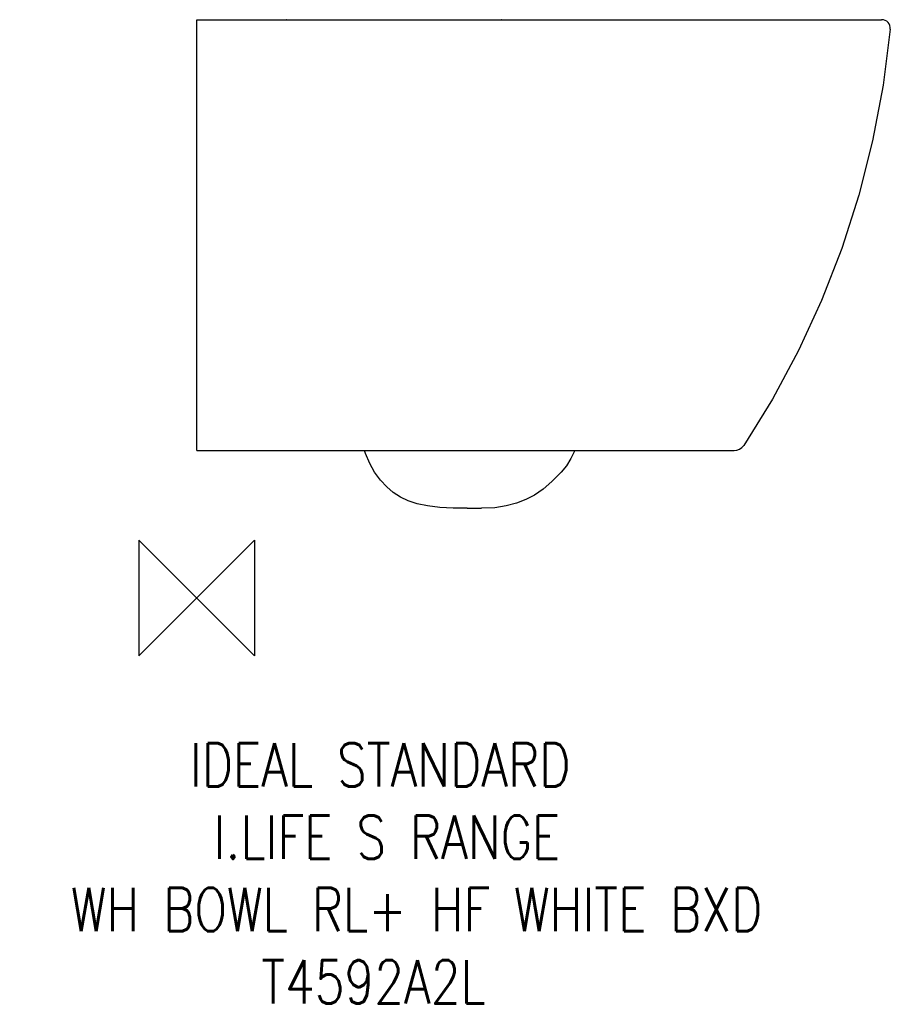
# Model space of a CAD drawing. Header units: millimetres. Extents: x 40991 to 41593, y -1469 to -788.
import ezdxf

# ---------------------------------------------------------------- set-up
doc = ezdxf.new("R2010")
doc.units = ezdxf.units.MM
doc.header["$LTSCALE"] = 54.820741
doc.layers.get('0').update_dxf_attribs({"linetype": 'CONTINUOUS'})
doc.layers.add('ORIGIN', color=6, linetype='CONTINUOUS')
doc.styles.get("Standard").update_dxf_attribs({"font": 'txt', "width": 0.8})

# ---------------------------------------------------------------- blocks, each defined once
blk = doc.blocks.new('ORIGIN')
at = {"layer": 'ORIGIN'}
blk.add_lwpolyline([(-20, 20), (-20, -20), (20, 20), (20, -20)], close=True, dxfattribs=at)

msp = doc.modelspace()

# ---------------------------------------------------------------- linework, layer by layer
at = {"color": 2, "linetype": 'Continuous'}
for p, q in [((41113.38, -1085.64), (41113.38, -787.64)), ((41113.38, -787.64), (41587.12, -787.64)), ((41324.09, -787.8), (41323.9, -787.64)), ((41113.38, -1085.64), (41485.11, -1085.64)), ((41300.38, -1125.57), (41310.38, -1125.57))]:
    msp.add_line(p, q, dxfattribs=at)
for points in [[(41593.09, -794.23), (41588.12, -832.94), (41580.82, -871.33), (41571.26, -909.08), (41559.49, -945.98), (41545.59, -981.87), (41529.66, -1016.49), (41511.67, -1049.97), (41491.77, -1082.07)], [(41236.45, -1100.58), (41233.05, -1094.57), (41230.14, -1087.77), (41229.49, -1085.64)], [(41374.82, -1085.64), (41372.17, -1091.19), (41369.05, -1096.15), (41365.51, -1100.58)], [(41300.38, -1125.57), (41290.88, -1125.45), (41281.45, -1124.96), (41273.08, -1123.96), (41265.8, -1122.4), (41259.6, -1120.32), (41254.25, -1117.76), (41249.39, -1114.62), (41244.84, -1110.8), (41240.53, -1106.18), (41236.45, -1100.58)], [(41365.51, -1100.58), (41359.13, -1107.11), (41353.01, -1112.32), (41347.06, -1116.37), (41341.01, -1119.55), (41334.58, -1122.05), (41327.52, -1123.93), (41319.53, -1125.14), (41310.38, -1125.57)]]:
    msp.add_lwpolyline(points, dxfattribs=at)
for centre, radius, start, end in [((41175.4, -788.64), 1, 67.74999, 90), ((41587.12, -793.64), 6, 354.41671, 90), ((41485.11, -1077.64), 8, 270, 326.41309)]:
    msp.add_arc(centre, radius, start, end, dxfattribs=at)

# ---------------------------------------------------------------- block references
at = {"color": 2, "linetype": 'Continuous', "xscale": -2, "yscale": 2, "zscale": 2}
msp.add_blockref('ORIGIN', (41113.38, -1187.64), dxfattribs=at)

# ---------------------------------------------------------------- texts
at = {"color": 2, "insert": (40944.07, -1288.03), "char_height": 6, "attachment_point": 1}
msp.add_mtext_dynamic_manual_height_columns('{\\Fsimplex|c204;\\H4.9999x;\\C256;\\c16777215;        \\Fsimplex|c0;  IDEAL STANDARD\\P           \\Fsimplex|c204;I.LIFE \\Fsimplex|c0;S RANGE\\P     WH BOWL RL+ HF WHITE BXD  \\Fsimplex|c204; ^I\\Fsimplex|c0;                              \\P             T4592A2L   }', width=882.501, gutter_width=1, heights=[0], dxfattribs=at)

doc.saveas('drawing.dxf')
